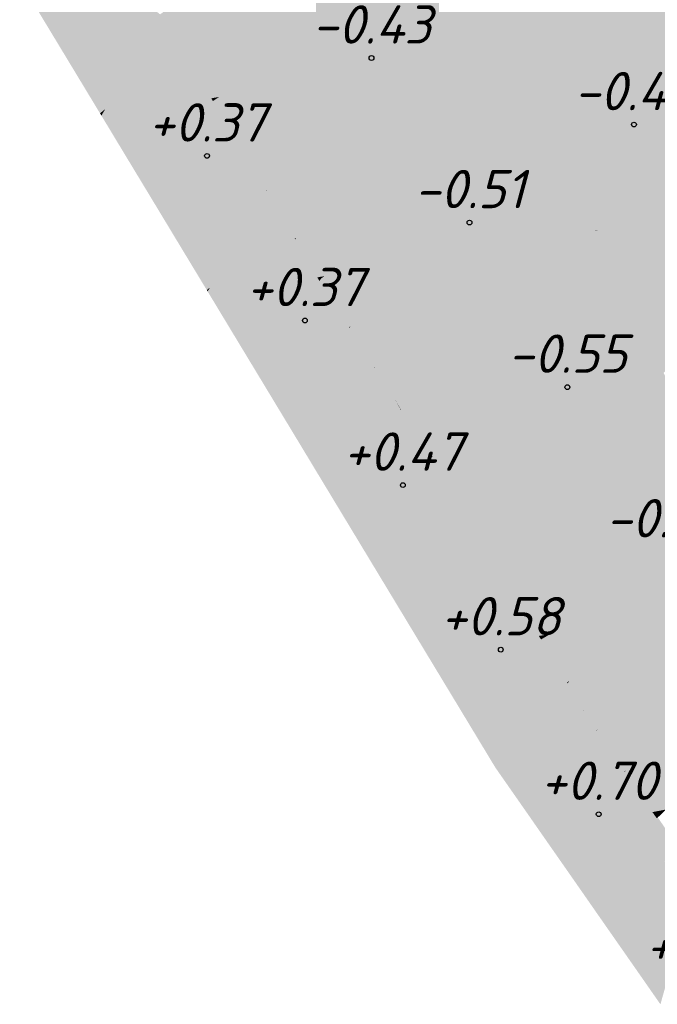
# Model space of a CAD drawing. Header units: metres. Extents: x 30306 to 66711, y 390887 to 402752.
# Tile 24 of 80: x 66162 to 66179, y 402626 to 402652. Entities that reach past the tile are written whole.
import ezdxf

# ---------------------------------------------------------------- set-up
doc = ezdxf.new("R2010")
doc.units = ezdxf.units.M
for name, color, linetype in [('GM-C3D-SURFACE-LABELS', 1, 'Continuous'), ('GM-C3D-SURFACE-TIN', 7, 'Continuous'), ('GM-C3D-SURFACE-TIN LABEL', 7, 'Continuous')]:
    doc.layers.add(name, color=color, linetype=linetype)
doc.styles.get("Standard").update_dxf_attribs({"font": 'isocpeur.ttf'})

msp = doc.modelspace()

# ---------------------------------------------------------------- linework, layer by layer
at = {"layer": 'GM-C3D-SURFACE-TIN', "color": 40, "linetype": 'Continuous', "lineweight": -3}
for points in [[(66166.416, 402651.322), (66171.359, 402655.938), (66165.887, 402652.19)], [(66166.416, 402651.322), (66172.33, 402655.962), (66172.252, 402656.102)], [(66166.416, 402651.322), (66172.252, 402656.102), (66171.359, 402655.938)], [(66166.416, 402651.322), (66166.653, 402650.933), (66172.33, 402655.962)], [(66166.653, 402650.933), (66173.214, 402654.383), (66172.33, 402655.962)], [(66166.653, 402650.933), (66167.431, 402650.033), (66173.214, 402654.383)], [(66167.431, 402650.033), (66173.427, 402654.004), (66173.214, 402654.383)], [(66167.431, 402650.033), (66170.213, 402650.54), (66173.427, 402654.004)], [(66170.213, 402650.54), (66173.693, 402653.528), (66173.427, 402654.004)], [(66178.524, 402653.981), (66175.202, 402651.831), (66175.601, 402651.526)], [(66178.524, 402653.981), (66175.731, 402652.567), (66175.202, 402651.831)], [(66178.524, 402653.981), (66175.601, 402651.526), (66179.592, 402652.267)], [(66170.213, 402650.54), (66172.582, 402650.973), (66173.693, 402653.528)], [(66172.582, 402650.973), (66174.563, 402651.975), (66173.693, 402653.528)], [(66175.731, 402652.567), (66173.693, 402653.528), (66174.563, 402651.975)], [(66165.887, 402652.19), (66165.023, 402652.841), (66165.514, 402651.964)], [(66175.731, 402652.567), (66174.563, 402651.975), (66175.202, 402651.831)], [(66165.887, 402652.19), (66165.514, 402651.964), (66165.633, 402651.751)], [(66166.416, 402651.322), (66165.887, 402652.19), (66165.633, 402651.751)], [(66175.821, 402649.501), (66179.592, 402652.267), (66175.601, 402651.526)], [(66175.821, 402649.501), (66180.023, 402651.574), (66179.592, 402652.267)], [(66172.582, 402650.973), (66174.385, 402651.302), (66174.563, 402651.975)], [(66174.385, 402651.302), (66174.792, 402651.565), (66174.563, 402651.975)], [(66175.202, 402651.831), (66174.563, 402651.975), (66174.792, 402651.565)], [(66175.202, 402651.831), (66174.792, 402651.565), (66174.888, 402651.393)], [(66175.202, 402651.831), (66174.888, 402651.393), (66175.601, 402651.526)], [(66166.416, 402651.322), (66165.633, 402651.751), (66166.044, 402651.017)], [(66174.385, 402651.302), (66174.888, 402651.393), (66174.792, 402651.565)], [(66176.041, 402649.056), (66180.023, 402651.574), (66175.821, 402649.501)], [(66176.305, 402648.52), (66180.023, 402651.574), (66176.041, 402649.056)], [(66176.305, 402648.52), (66180.443, 402650.9), (66180.023, 402651.574)], [(66166.416, 402651.322), (66166.044, 402651.017), (66166.236, 402650.702)], [(66166.416, 402651.322), (66166.236, 402650.702), (66166.653, 402650.933)], [(66169.545, 402648.355), (66169.766, 402648.312), (66174.385, 402651.302)], [(66169.545, 402648.355), (66174.385, 402651.302), (66172.582, 402650.973)], [(66169.766, 402648.312), (66170.782, 402648.112), (66174.385, 402651.302)], [(66170.782, 402648.112), (66170.878, 402648.093), (66174.888, 402651.393)], [(66170.782, 402648.112), (66174.888, 402651.393), (66174.385, 402651.302)], [(66171.012, 402648.061), (66174.888, 402651.393), (66170.878, 402648.093)], [(66171.012, 402648.061), (66175.051, 402651.064), (66174.888, 402651.393)], [(66175.051, 402651.064), (66175.601, 402651.526), (66174.888, 402651.393)], [(66175.821, 402649.501), (66175.601, 402651.526), (66175.051, 402651.064)], [(66171.012, 402648.061), (66171.372, 402647.974), (66175.051, 402651.064)], [(66172.282, 402647.755), (66175.051, 402651.064), (66171.372, 402647.974)], [(66172.282, 402647.755), (66175.821, 402649.501), (66175.051, 402651.064)], [(66166.653, 402650.933), (66166.236, 402650.702), (66166.245, 402650.687)], [(66166.653, 402650.933), (66166.245, 402650.687), (66166.354, 402650.509)], [(66166.653, 402650.933), (66166.354, 402650.509), (66166.723, 402649.904)], [(66166.653, 402650.933), (66166.723, 402649.904), (66167.224, 402649.995)], [(66166.653, 402650.933), (66167.224, 402649.995), (66167.431, 402650.033)], [(66168.044, 402648.65), (66172.582, 402650.973), (66168.033, 402648.669)], [(66168.033, 402648.669), (66172.582, 402650.973), (66170.213, 402650.54)], [(66168.044, 402648.65), (66169.545, 402648.355), (66172.582, 402650.973)], [(66177.919, 402647.436), (66180.443, 402650.9), (66176.305, 402648.52)], [(66177.919, 402647.436), (66181.522, 402649.168), (66180.443, 402650.9)], [(66168.033, 402648.669), (66170.213, 402650.54), (66167.431, 402650.033)], [(66167.268, 402649.924), (66167.431, 402650.033), (66167.224, 402649.995)], [(66168.033, 402648.669), (66167.431, 402650.033), (66167.268, 402649.924)], [(66167.268, 402649.924), (66167.224, 402649.995), (66166.723, 402649.904)], [(66167.268, 402649.924), (66166.723, 402649.904), (66166.75, 402649.858)], [(66167.268, 402649.924), (66166.75, 402649.858), (66166.856, 402649.676)], [(66167.268, 402649.924), (66166.856, 402649.676), (66166.99, 402649.447)], [(66168.033, 402648.669), (66167.268, 402649.924), (66166.99, 402649.447)], [(66172.282, 402647.755), (66173.161, 402647.544), (66175.821, 402649.501)], [(66173.515, 402647.459), (66175.821, 402649.501), (66173.161, 402647.544)], [(66173.515, 402647.459), (66176.041, 402649.056), (66175.821, 402649.501)], [(66168.033, 402648.669), (66166.99, 402649.447), (66167.598, 402648.407)], [(66174.362, 402647.255), (66176.041, 402649.056), (66173.515, 402647.459)], [(66174.674, 402647.179), (66176.041, 402649.056), (66174.362, 402647.255)], [(66174.674, 402647.179), (66176.305, 402648.52), (66176.041, 402649.056)], [(66177.306, 402646.564), (66181.522, 402649.168), (66177.919, 402647.436)], [(66177.306, 402646.564), (66178.852, 402647.079), (66181.522, 402649.168)], [(66178.852, 402647.079), (66182.141, 402648.175), (66181.522, 402649.168)], [(66168.033, 402648.669), (66167.598, 402648.407), (66167.717, 402648.203)], [(66168.044, 402648.65), (66168.033, 402648.669), (66167.717, 402648.203)], [(66168.044, 402648.65), (66167.717, 402648.203), (66168.224, 402647.334)], [(66168.044, 402648.65), (66168.224, 402647.334), (66168.66, 402647.597)], [(66175.698, 402646.933), (66176.305, 402648.52), (66174.674, 402647.179)], [(66176.48, 402646.745), (66176.305, 402648.52), (66175.698, 402646.933)], [(66176.48, 402646.745), (66177.047, 402647.017), (66176.305, 402648.52)], [(66177.047, 402647.017), (66177.919, 402647.436), (66176.305, 402648.52)], [(66178.852, 402647.079), (66183.021, 402646.762), (66182.141, 402648.175)], [(66168.666, 402647.586), (66168.66, 402647.597), (66168.224, 402647.334)], [(66168.666, 402647.586), (66168.224, 402647.334), (66168.371, 402647.082)], [(66168.666, 402647.586), (66168.371, 402647.082), (66168.786, 402646.372)], [(66168.666, 402647.586), (66168.786, 402646.372), (66169.184, 402646.699)], [(66177.275, 402646.553), (66177.919, 402647.436), (66177.047, 402647.017)], [(66177.275, 402646.553), (66177.306, 402646.564), (66177.919, 402647.436)], [(66177.275, 402646.553), (66177.047, 402647.017), (66176.48, 402646.745)], [(66177.313, 402646.547), (66178.852, 402647.079), (66177.306, 402646.564)], [(66177.313, 402646.547), (66178.015, 402646.424), (66178.852, 402647.079)], [(66178.015, 402646.424), (66178.653, 402646.312), (66178.852, 402647.079)], [(66178.653, 402646.312), (66183.021, 402646.762), (66178.852, 402647.079)], [(66169.184, 402646.699), (66168.786, 402646.372), (66168.96, 402646.076)], [(66169.184, 402646.699), (66168.96, 402646.076), (66169.4, 402646.33)], [(66178.653, 402646.312), (66181.084, 402645.886), (66183.021, 402646.762)], [(66177.275, 402646.553), (66177.286, 402646.551), (66177.306, 402646.564)], [(66177.286, 402646.551), (66177.313, 402646.547), (66177.306, 402646.564)], [(66169.4, 402646.33), (66168.96, 402646.076), (66168.966, 402646.066)], [(66169.4, 402646.33), (66168.966, 402646.066), (66169.401, 402646.329)], [(66169.412, 402646.309), (66169.401, 402646.329), (66168.966, 402646.066)], [(66169.412, 402646.309), (66168.966, 402646.066), (66169.096, 402645.843)], [(66169.412, 402646.309), (66169.096, 402645.843), (66169.455, 402645.231)], [(66169.412, 402646.309), (66169.455, 402645.231), (66169.991, 402645.321)], [(66170.016, 402645.283), (66169.991, 402645.321), (66169.455, 402645.231)], [(66170.016, 402645.283), (66169.455, 402645.231), (66169.47, 402645.207)], [(66170.016, 402645.283), (66169.47, 402645.207), (66169.603, 402644.998)], [(66170.016, 402645.283), (66169.603, 402644.998), (66170.032, 402645.258)], [(66170.032, 402645.258), (66169.603, 402644.998), (66169.766, 402644.741)], [(66170.032, 402645.258), (66169.766, 402644.741), (66170.052, 402645.227)], [(66170.819, 402644.019), (66170.052, 402645.227), (66169.766, 402644.741)], [(66170.819, 402644.019), (66169.766, 402644.741), (66170.39, 402643.76)], [(66170.819, 402644.019), (66170.39, 402643.76), (66170.522, 402643.552)], [(66170.819, 402644.019), (66170.522, 402643.552), (66170.829, 402644.004)], [(66171.486, 402642.969), (66170.829, 402644.004), (66170.522, 402643.552)], [(66171.486, 402642.969), (66170.522, 402643.552), (66171.057, 402642.709)], [(66171.486, 402642.969), (66171.057, 402642.709), (66171.19, 402642.501)], [(66171.486, 402642.969), (66171.19, 402642.501), (66171.491, 402642.961)], [(66171.492, 402642.96), (66171.491, 402642.961), (66171.19, 402642.501)], [(66171.492, 402642.96), (66171.19, 402642.501), (66171.217, 402642.458)], [(66172.003, 402642.156), (66171.492, 402642.96), (66171.217, 402642.458)], [(66172.003, 402642.156), (66171.217, 402642.458), (66171.615, 402641.832)], [(66172.003, 402642.156), (66171.615, 402641.832), (66171.75, 402641.6)], [(66172.003, 402642.156), (66171.75, 402641.6), (66172.177, 402641.858)], [(66172.179, 402641.855), (66172.177, 402641.858), (66171.75, 402641.6)], [(66172.179, 402641.855), (66171.75, 402641.6), (66171.889, 402641.363)], [(66172.179, 402641.855), (66171.889, 402641.363), (66172.363, 402640.551)], [(66172.179, 402641.855), (66172.363, 402640.551), (66172.892, 402640.633)], [(66172.911, 402640.603), (66172.892, 402640.633), (66172.363, 402640.551)], [(66172.911, 402640.603), (66172.363, 402640.551), (66172.376, 402640.531)], [(66172.911, 402640.603), (66172.376, 402640.531), (66172.498, 402640.337)], [(66172.911, 402640.603), (66172.498, 402640.337), (66172.919, 402640.591)], [(66172.919, 402640.591), (66172.498, 402640.337), (66172.632, 402640.127)], [(66172.919, 402640.591), (66172.632, 402640.127), (66172.927, 402640.578)], [(66173.62, 402639.485), (66172.927, 402640.578), (66172.632, 402640.127)], [(66173.62, 402639.485), (66172.632, 402640.127), (66173.199, 402639.231)], [(66173.62, 402639.485), (66173.199, 402639.231), (66173.341, 402639.006)], [(66173.62, 402639.485), (66173.341, 402639.006), (66173.622, 402639.48)], [(66173.925, 402639.003), (66173.622, 402639.48), (66173.341, 402639.006)], [(66173.925, 402639.003), (66173.341, 402639.006), (66173.984, 402637.992)], [(66173.925, 402639.003), (66174.391, 402638.238), (66174.652, 402638.819)], [(66173.925, 402639.003), (66173.984, 402637.992), (66174.391, 402638.238)], [(66174.652, 402638.819), (66174.391, 402638.238), (66174.913, 402638.753)], [(66175.146, 402638.694), (66174.913, 402638.753), (66174.391, 402638.238)], [(66175.146, 402638.694), (66174.391, 402638.238), (66174.773, 402637.611)], [(66175.146, 402638.694), (66174.773, 402637.611), (66175.844, 402638.516)], [(66176.051, 402638.169), (66175.844, 402638.516), (66174.773, 402637.611)], [(66174.391, 402638.238), (66173.984, 402637.992), (66174.105, 402637.801)], [(66174.391, 402638.238), (66174.105, 402637.801), (66174.416, 402637.31)], [(66174.391, 402638.238), (66174.416, 402637.31), (66174.773, 402637.611)], [(66176.051, 402638.169), (66174.773, 402637.611), (66175.073, 402637.119)], [(66176.051, 402638.169), (66175.073, 402637.119), (66176.174, 402637.962)], [(66176.253, 402637.829), (66176.174, 402637.962), (66175.073, 402637.119)], [(66176.837, 402636.846), (66176.253, 402637.829), (66175.073, 402637.119)], [(66175.073, 402637.119), (66174.773, 402637.611), (66174.416, 402637.31)], [(66175.073, 402637.119), (66174.416, 402637.31), (66174.656, 402636.916)], [(66175.073, 402637.119), (66174.656, 402636.916), (66174.678, 402636.88)], [(66175.073, 402637.119), (66174.678, 402636.88), (66174.806, 402636.67)], [(66175.779, 402635.961), (66175.073, 402637.119), (66174.806, 402636.67)], [(66176.837, 402636.846), (66175.073, 402637.119), (66175.962, 402635.991)], [(66175.962, 402635.991), (66175.073, 402637.119), (66175.779, 402635.961)], [(66175.779, 402635.961), (66174.806, 402636.67), (66175.287, 402635.88)], [(66176.864, 402636.799), (66176.837, 402636.846), (66175.962, 402635.991)], [(66176.864, 402636.799), (66175.962, 402635.991), (66176.073, 402636.009)], [(66177.003, 402636.565), (66176.864, 402636.799), (66176.073, 402636.009)], [(66177.221, 402636.198), (66177.003, 402636.565), (66176.073, 402636.009)], [(66176.566, 402634.784), (66177.221, 402636.198), (66176.073, 402636.009)], [(66175.836, 402635.868), (66175.779, 402635.961), (66175.287, 402635.88)], [(66175.836, 402635.868), (66175.287, 402635.88), (66175.324, 402635.816)], [(66175.962, 402635.991), (66175.779, 402635.961), (66175.836, 402635.868)], [(66176.519, 402634.748), (66176.073, 402636.009), (66175.836, 402635.868)], [(66176.073, 402636.009), (66175.962, 402635.991), (66175.836, 402635.868)], [(66176.566, 402634.784), (66176.073, 402636.009), (66176.519, 402634.748)], [(66175.836, 402635.868), (66175.324, 402635.816), (66175.436, 402635.626)], [(66175.836, 402635.868), (66175.436, 402635.626), (66175.549, 402635.432)], [(66176.519, 402634.748), (66175.836, 402635.868), (66175.549, 402635.432)], [(66176.519, 402634.748), (66175.549, 402635.432), (66176.097, 402634.493)], [(66176.536, 402634.719), (66176.519, 402634.748), (66176.097, 402634.493)], [(66176.536, 402634.719), (66176.097, 402634.493), (66176.444, 402633.899)], [(66176.536, 402634.719), (66176.444, 402633.899), (66176.942, 402634.024)], [(66176.536, 402634.719), (66176.566, 402634.784), (66176.519, 402634.748)], [(66176.944, 402634.02), (66176.942, 402634.024), (66176.444, 402633.899)], [(66176.944, 402634.02), (66176.444, 402633.899), (66176.53, 402633.751)], [(66176.945, 402634.019), (66176.944, 402634.02), (66176.53, 402633.751)], [(66176.945, 402634.019), (66176.53, 402633.751), (66176.539, 402633.737)], [(66176.945, 402634.019), (66176.539, 402633.737), (66176.817, 402633.315)], [(66176.945, 402634.019), (66176.817, 402633.315), (66177.284, 402633.505)], [(66177.287, 402633.5), (66177.284, 402633.505), (66176.817, 402633.315)], [(66177.287, 402633.5), (66176.817, 402633.315), (66176.882, 402633.217)], [(66177.294, 402633.489), (66177.287, 402633.5), (66176.882, 402633.217)], [(66177.294, 402633.489), (66176.882, 402633.217), (66177.018, 402633.011)], [(66177.294, 402633.489), (66177.018, 402633.011), (66177.197, 402632.738)], [(66177.294, 402633.489), (66177.197, 402632.738), (66177.579, 402633.057)], [(66178.008, 402632.434), (66177.579, 402633.057), (66177.197, 402632.738)], [(66178.008, 402632.434), (66177.197, 402632.738), (66177.469, 402632.344)], [(66178.008, 402632.434), (66177.469, 402632.344), (66177.612, 402632.136)], [(66178.008, 402632.434), (66177.612, 402632.136), (66178.018, 402632.419)], [(66178.023, 402632.412), (66178.018, 402632.419), (66177.612, 402632.136)], [(66178.023, 402632.412), (66177.612, 402632.136), (66177.677, 402632.041)], [(66178.745, 402631.362), (66178.023, 402632.412), (66177.677, 402632.041)], [(66178.745, 402631.362), (66177.677, 402632.041), (66178.214, 402631.261)], [(66178.847, 402631.218), (66178.745, 402631.362), (66178.214, 402631.261)], [(66178.847, 402631.218), (66178.214, 402631.261), (66178.289, 402631.155)], [(66178.847, 402631.218), (66178.289, 402631.155), (66178.455, 402630.922)], [(66178.847, 402631.218), (66178.455, 402630.922), (66178.858, 402631.203)], [(66179.603, 402630.158), (66178.858, 402631.203), (66178.455, 402630.922)], [(66179.603, 402630.158), (66178.455, 402630.922), (66179.064, 402630.067)]]:
    msp.add_solid(points, dxfattribs=at)
at = {"layer": 'GM-C3D-SURFACE-TIN', "color": 23, "linetype": 'Continuous', "lineweight": -3}
for points in [[(66164.31, 402654.115), (66162.22, 402653.074), (66162.982, 402651.813)], [(66164.31, 402654.115), (66162.982, 402651.813), (66164.937, 402652.995)], [(66165.023, 402652.841), (66164.937, 402652.995), (66162.982, 402651.813)], [(66165.023, 402652.841), (66162.982, 402651.813), (66163.593, 402650.803)], [(66165.023, 402652.841), (66163.593, 402650.803), (66165.514, 402651.964)], [(66165.633, 402651.751), (66165.514, 402651.964), (66163.593, 402650.803)], [(66165.633, 402651.751), (66163.593, 402650.803), (66164.453, 402649.714)], [(66165.633, 402651.751), (66164.453, 402649.714), (66166.044, 402651.017)], [(66164.453, 402649.714), (66163.593, 402650.803), (66164.318, 402649.604)], [(66166.236, 402650.702), (66166.044, 402651.017), (66164.453, 402649.714)], [(66166.236, 402650.702), (66164.453, 402649.714), (66164.354, 402649.544)], [(66166.236, 402650.702), (66164.354, 402649.544), (66166.245, 402650.687)], [(66166.354, 402650.509), (66166.245, 402650.687), (66164.354, 402649.544)], [(66166.354, 402650.509), (66164.354, 402649.544), (66165.812, 402649.737)], [(66166.723, 402649.904), (66166.354, 402650.509), (66165.812, 402649.737)], [(66166.75, 402649.858), (66165.812, 402649.737), (66164.965, 402648.533)], [(66166.75, 402649.858), (66164.965, 402648.533), (66166.856, 402649.676)], [(66166.723, 402649.904), (66165.812, 402649.737), (66166.75, 402649.858)], [(66164.453, 402649.714), (66164.318, 402649.604), (66164.354, 402649.544)], [(66165.812, 402649.737), (66164.354, 402649.544), (66164.394, 402649.479)], [(66165.812, 402649.737), (66164.394, 402649.479), (66164.965, 402648.533)], [(66166.99, 402649.447), (66166.856, 402649.676), (66164.965, 402648.533)], [(66166.99, 402649.447), (66164.965, 402648.533), (66165.726, 402647.275)], [(66166.99, 402649.447), (66165.726, 402647.275), (66167.598, 402648.407)], [(66167.717, 402648.203), (66167.598, 402648.407), (66165.726, 402647.275)], [(66167.717, 402648.203), (66165.726, 402647.275), (66166.368, 402646.212)], [(66167.717, 402648.203), (66166.368, 402646.212), (66168.224, 402647.334)], [(66168.371, 402647.082), (66168.224, 402647.334), (66166.368, 402646.212)], [(66168.371, 402647.082), (66166.368, 402646.212), (66167.187, 402645.055)], [(66168.371, 402647.082), (66167.187, 402645.055), (66168.786, 402646.372)], [(66167.187, 402645.055), (66166.368, 402646.212), (66167.107, 402644.99)], [(66168.786, 402646.372), (66167.187, 402645.055), (66168.96, 402646.076)], [(66168.96, 402646.076), (66167.187, 402645.055), (66167.128, 402644.955)], [(66168.96, 402646.076), (66167.128, 402644.955), (66168.966, 402646.066)], [(66169.096, 402645.843), (66168.966, 402646.066), (66167.128, 402644.955)], [(66169.096, 402645.843), (66167.128, 402644.955), (66168.58, 402645.083)], [(66169.096, 402645.843), (66168.58, 402645.083), (66169.455, 402645.231)], [(66169.47, 402645.207), (66168.58, 402645.083), (66167.771, 402643.891)], [(66169.47, 402645.207), (66167.771, 402643.891), (66169.603, 402644.998)], [(66169.47, 402645.207), (66169.455, 402645.231), (66168.58, 402645.083)], [(66167.187, 402645.055), (66167.107, 402644.99), (66167.128, 402644.955)], [(66168.58, 402645.083), (66167.128, 402644.955), (66167.193, 402644.848)], [(66168.58, 402645.083), (66167.193, 402644.848), (66167.771, 402643.891)], [(66169.603, 402644.998), (66167.771, 402643.891), (66168.53, 402642.636)], [(66169.603, 402644.998), (66168.53, 402642.636), (66169.766, 402644.741)], [(66170.39, 402643.76), (66169.766, 402644.741), (66168.53, 402642.636)], [(66170.39, 402643.76), (66168.53, 402642.636), (66169.174, 402641.571)], [(66170.39, 402643.76), (66169.174, 402641.571), (66170.522, 402643.552)], [(66171.057, 402642.709), (66170.522, 402643.552), (66169.174, 402641.571)], [(66171.057, 402642.709), (66169.174, 402641.571), (66169.851, 402640.451)], [(66171.057, 402642.709), (66169.851, 402640.451), (66171.19, 402642.501)], [(66171.217, 402642.458), (66171.19, 402642.501), (66169.851, 402640.451)], [(66171.217, 402642.458), (66169.851, 402640.451), (66170.247, 402640.691)], [(66171.615, 402641.832), (66171.217, 402642.458), (66170.247, 402640.691)], [(66171.615, 402641.832), (66170.247, 402640.691), (66171.75, 402641.6)], [(66171.889, 402641.363), (66171.75, 402641.6), (66170.247, 402640.691)], [(66171.889, 402641.363), (66170.247, 402640.691), (66171.313, 402640.387)], [(66171.889, 402641.363), (66171.313, 402640.387), (66172.363, 402640.551)], [(66170.247, 402640.691), (66169.851, 402640.451), (66169.887, 402640.391)], [(66170.247, 402640.691), (66169.887, 402640.391), (66170.012, 402640.184)], [(66171.313, 402640.387), (66170.247, 402640.691), (66170.012, 402640.184)], [(66172.376, 402640.531), (66171.313, 402640.387), (66170.61, 402639.195)], [(66172.376, 402640.531), (66170.61, 402639.195), (66172.498, 402640.337)], [(66172.376, 402640.531), (66172.363, 402640.551), (66171.313, 402640.387)], [(66171.313, 402640.387), (66170.012, 402640.184), (66170.61, 402639.195)], [(66172.498, 402640.337), (66170.61, 402639.195), (66171.287, 402638.075)], [(66172.498, 402640.337), (66171.287, 402638.075), (66172.632, 402640.127)], [(66173.199, 402639.231), (66172.632, 402640.127), (66171.287, 402638.075)], [(66173.199, 402639.231), (66171.287, 402638.075), (66172.046, 402636.82)], [(66173.199, 402639.231), (66172.046, 402636.82), (66173.341, 402639.006)], [(66173.984, 402637.992), (66173.341, 402639.006), (66172.046, 402636.82)], [(66174.105, 402637.801), (66173.984, 402637.992), (66172.046, 402636.82)], [(66174.105, 402637.801), (66172.046, 402636.82), (66172.992, 402636.106)], [(66174.416, 402637.31), (66174.105, 402637.801), (66172.992, 402636.106)], [(66174.416, 402637.31), (66172.992, 402636.106), (66174.656, 402636.916)], [(66174.656, 402636.916), (66172.992, 402636.106), (66172.724, 402635.699)], [(66174.656, 402636.916), (66172.724, 402635.699), (66174.678, 402636.88)], [(66172.992, 402636.106), (66172.046, 402636.82), (66172.651, 402635.819)], [(66174.806, 402636.67), (66174.678, 402636.88), (66172.724, 402635.699)], [(66174.806, 402636.67), (66172.724, 402635.699), (66174.233, 402635.707)], [(66174.806, 402636.67), (66174.233, 402635.707), (66175.287, 402635.88)], [(66172.992, 402636.106), (66172.651, 402635.819), (66172.724, 402635.699)], [(66175.287, 402635.88), (66174.233, 402635.707), (66175.324, 402635.816)], [(66174.233, 402635.707), (66172.724, 402635.699), (66172.856, 402635.48)], [(66174.233, 402635.707), (66172.856, 402635.48), (66173.482, 402634.445)], [(66175.324, 402635.816), (66174.233, 402635.707), (66173.482, 402634.445)], [(66175.324, 402635.816), (66173.482, 402634.445), (66175.436, 402635.626)], [(66175.549, 402635.432), (66175.436, 402635.626), (66173.482, 402634.445)], [(66175.549, 402635.432), (66173.482, 402634.445), (66174.161, 402633.322)], [(66175.549, 402635.432), (66174.161, 402633.322), (66176.097, 402634.493)], [(66176.097, 402634.493), (66174.161, 402633.322), (66176.444, 402633.899)], [(66176.53, 402633.751), (66176.444, 402633.899), (66174.161, 402633.322)], [(66176.53, 402633.751), (66174.161, 402633.322), (66174.641, 402632.528)], [(66176.539, 402633.737), (66176.53, 402633.751), (66174.641, 402632.528)], [(66176.539, 402633.737), (66174.641, 402632.528), (66174.695, 402632.45)], [(66176.539, 402633.737), (66174.695, 402632.45), (66176.817, 402633.315)], [(66176.882, 402633.217), (66176.817, 402633.315), (66174.695, 402632.45)], [(66176.882, 402633.217), (66174.695, 402632.45), (66175.051, 402631.94)], [(66177.018, 402633.011), (66176.882, 402633.217), (66175.051, 402631.94)], [(66177.018, 402633.011), (66175.051, 402631.94), (66176.541, 402632.189)], [(66177.018, 402633.011), (66176.541, 402632.189), (66177.197, 402632.738)], [(66177.469, 402632.344), (66177.197, 402632.738), (66176.541, 402632.189)], [(66177.469, 402632.344), (66176.541, 402632.189), (66175.797, 402630.87)], [(66177.469, 402632.344), (66175.797, 402630.87), (66177.612, 402632.136)], [(66176.541, 402632.189), (66175.051, 402631.94), (66175.491, 402631.31)], [(66176.541, 402632.189), (66175.491, 402631.31), (66175.797, 402630.87)], [(66177.677, 402632.041), (66177.612, 402632.136), (66175.797, 402630.87)], [(66177.677, 402632.041), (66175.797, 402630.87), (66176.682, 402630.971)], [(66178.214, 402631.261), (66177.677, 402632.041), (66176.682, 402630.971)], [(66178.289, 402631.155), (66178.214, 402631.261), (66176.682, 402630.971)], [(66178.289, 402631.155), (66176.682, 402630.971), (66176.643, 402629.658)], [(66178.289, 402631.155), (66176.643, 402629.658), (66178.455, 402630.922)], [(66176.682, 402630.971), (66175.797, 402630.87), (66175.838, 402630.811)], [(66176.682, 402630.971), (66175.838, 402630.811), (66176.643, 402629.658)], [(66179.064, 402630.067), (66178.455, 402630.922), (66176.643, 402629.658)], [(66179.064, 402630.067), (66176.643, 402629.658), (66177.38, 402628.6)], [(66179.064, 402630.067), (66177.38, 402628.6), (66179.204, 402629.872)], [(66179.917, 402628.871), (66179.204, 402629.872), (66177.38, 402628.6)], [(66179.917, 402628.871), (66177.38, 402628.6), (66178.236, 402627.374)], [(66179.917, 402628.871), (66178.236, 402627.374), (66180.071, 402628.655)], [(66180.144, 402628.553), (66180.071, 402628.655), (66178.236, 402627.374)], [(66180.144, 402628.553), (66178.236, 402627.374), (66179.298, 402627.562)], [(66179.298, 402627.562), (66178.236, 402627.374), (66178.54, 402626.938)], [(66179.298, 402627.562), (66178.54, 402626.938), (66178.954, 402626.344)]]:
    msp.add_solid(points, dxfattribs=at)
at = {"layer": 'GM-C3D-SURFACE-TIN', "color": 50, "linetype": 'Continuous', "lineweight": -3}
for points in [[(66168.679, 402647.609), (66168.044, 402648.65), (66168.66, 402647.597)], [(66168.679, 402647.609), (66169.545, 402648.355), (66168.044, 402648.65)], [(66168.679, 402647.609), (66169.766, 402648.312), (66169.545, 402648.355)], [(66169.217, 402646.726), (66169.766, 402648.312), (66168.679, 402647.609)], [(66169.217, 402646.726), (66170.782, 402648.112), (66169.766, 402648.312)], [(66169.217, 402646.726), (66170.878, 402648.093), (66170.782, 402648.112)], [(66169.217, 402646.726), (66171.012, 402648.061), (66170.878, 402648.093)], [(66169.443, 402646.355), (66171.012, 402648.061), (66169.217, 402646.726)], [(66169.443, 402646.355), (66171.372, 402647.974), (66171.012, 402648.061)], [(66169.443, 402646.355), (66172.282, 402647.755), (66171.372, 402647.974)], [(66170.187, 402645.354), (66172.282, 402647.755), (66169.443, 402646.355)], [(66170.187, 402645.354), (66173.161, 402647.544), (66172.282, 402647.755)], [(66168.679, 402647.609), (66168.66, 402647.597), (66168.666, 402647.586)], [(66169.217, 402646.726), (66168.679, 402647.609), (66168.666, 402647.586)], [(66169.217, 402646.726), (66168.666, 402647.586), (66169.184, 402646.699)], [(66170.187, 402645.354), (66173.515, 402647.459), (66173.161, 402647.544)], [(66170.187, 402645.354), (66174.362, 402647.255), (66173.515, 402647.459)], [(66170.187, 402645.354), (66173.041, 402645.837), (66174.362, 402647.255)], [(66173.041, 402645.837), (66174.674, 402647.179), (66174.362, 402647.255)], [(66173.041, 402645.837), (66175.698, 402646.933), (66174.674, 402647.179)], [(66173.041, 402645.837), (66175.434, 402646.242), (66175.698, 402646.933)], [(66175.434, 402646.242), (66176.48, 402646.745), (66175.698, 402646.933)], [(66169.443, 402646.355), (66169.217, 402646.726), (66169.184, 402646.699)], [(66169.443, 402646.355), (66169.184, 402646.699), (66169.4, 402646.33)], [(66175.434, 402646.242), (66177.275, 402646.553), (66176.48, 402646.745)], [(66171.502, 402642.978), (66172.003, 402642.156), (66177.235, 402646.52)], [(66171.502, 402642.978), (66177.235, 402646.52), (66175.434, 402646.242)], [(66177.52, 402646.037), (66177.235, 402646.52), (66172.003, 402642.156)], [(66175.434, 402646.242), (66177.235, 402646.52), (66177.275, 402646.553)], [(66177.278, 402646.547), (66177.275, 402646.553), (66177.235, 402646.52)], [(66177.52, 402646.037), (66177.278, 402646.547), (66177.235, 402646.52)], [(66177.278, 402646.547), (66177.286, 402646.551), (66177.275, 402646.553)], [(66177.52, 402646.037), (66177.286, 402646.551), (66177.278, 402646.547)], [(66177.52, 402646.037), (66177.313, 402646.547), (66177.286, 402646.551)], [(66177.52, 402646.037), (66178.015, 402646.424), (66177.313, 402646.547)], [(66178.207, 402644.585), (66178.015, 402646.424), (66177.52, 402646.037)], [(66178.207, 402644.585), (66178.653, 402646.312), (66178.015, 402646.424)], [(66169.443, 402646.355), (66169.4, 402646.33), (66169.401, 402646.329)], [(66169.443, 402646.355), (66169.401, 402646.329), (66169.412, 402646.309)], [(66170.066, 402645.334), (66169.443, 402646.355), (66169.412, 402646.309)], [(66170.066, 402645.334), (66169.412, 402646.309), (66169.991, 402645.321)], [(66170.066, 402645.334), (66170.187, 402645.354), (66169.443, 402646.355)], [(66170.854, 402644.041), (66171.502, 402642.978), (66175.434, 402646.242)], [(66170.854, 402644.041), (66175.434, 402646.242), (66173.041, 402645.837)], [(66178.207, 402644.585), (66181.084, 402645.886), (66178.653, 402646.312)], [(66177.52, 402646.037), (66172.003, 402642.156), (66172.183, 402641.861)], [(66178.207, 402644.585), (66177.52, 402646.037), (66172.183, 402641.861)], [(66170.187, 402645.354), (66170.854, 402644.041), (66173.041, 402645.837)], [(66178.487, 402643.992), (66181.084, 402645.886), (66178.207, 402644.585)], [(66178.487, 402643.992), (66181.475, 402645.818), (66181.084, 402645.886)], [(66178.744, 402643.451), (66181.475, 402645.818), (66178.487, 402643.992)], [(66178.744, 402643.451), (66181.741, 402645.771), (66181.475, 402645.818)], [(66179.038, 402642.828), (66181.741, 402645.771), (66178.744, 402643.451)], [(66170.066, 402645.334), (66169.991, 402645.321), (66170.016, 402645.283)], [(66170.066, 402645.334), (66170.016, 402645.283), (66170.091, 402645.293)], [(66170.091, 402645.293), (66170.016, 402645.283), (66170.032, 402645.258)], [(66170.091, 402645.293), (66170.032, 402645.258), (66170.052, 402645.227)], [(66170.091, 402645.293), (66170.052, 402645.227), (66170.819, 402644.019)], [(66170.066, 402645.334), (66170.091, 402645.293), (66170.187, 402645.354)], [(66170.091, 402645.293), (66170.854, 402644.041), (66170.187, 402645.354)], [(66170.091, 402645.293), (66170.819, 402644.019), (66170.854, 402644.041)], [(66178.207, 402644.585), (66172.183, 402641.861), (66173.02, 402640.653)], [(66178.487, 402643.992), (66178.207, 402644.585), (66173.02, 402640.653)], [(66170.854, 402644.041), (66170.819, 402644.019), (66170.829, 402644.004)], [(66170.854, 402644.041), (66170.829, 402644.004), (66171.486, 402642.969)], [(66170.854, 402644.041), (66171.486, 402642.969), (66171.502, 402642.978)], [(66175.662, 402641.065), (66178.487, 402643.992), (66173.02, 402640.653)], [(66178.744, 402643.451), (66178.487, 402643.992), (66175.662, 402641.065)], [(66177.551, 402641.359), (66178.744, 402643.451), (66175.662, 402641.065)], [(66177.551, 402641.359), (66179.038, 402642.828), (66178.744, 402643.451)], [(66171.502, 402642.978), (66171.486, 402642.969), (66171.491, 402642.961)], [(66171.502, 402642.978), (66171.491, 402642.961), (66171.492, 402642.96)], [(66171.502, 402642.978), (66171.492, 402642.96), (66172.003, 402642.156)], [(66179.584, 402641.676), (66179.038, 402642.828), (66177.551, 402641.359)], [(66172.183, 402641.861), (66172.003, 402642.156), (66172.177, 402641.858)], [(66172.183, 402641.861), (66172.177, 402641.858), (66172.179, 402641.855)], [(66172.928, 402640.639), (66172.183, 402641.861), (66172.179, 402641.855)], [(66172.928, 402640.639), (66172.179, 402641.855), (66172.892, 402640.633)], [(66173.02, 402640.653), (66172.183, 402641.861), (66172.928, 402640.639)], [(66179.584, 402641.676), (66177.551, 402641.359), (66178.331, 402640.617)], [(66179.584, 402641.676), (66178.331, 402640.617), (66179.716, 402641.454)], [(66177.551, 402641.359), (66175.662, 402641.065), (66174.652, 402638.819)], [(66177.551, 402641.359), (66174.652, 402638.819), (66174.913, 402638.753)], [(66177.551, 402641.359), (66174.913, 402638.753), (66175.146, 402638.694)], [(66177.551, 402641.359), (66175.146, 402638.694), (66178.331, 402640.617)], [(66180.034, 402640.919), (66179.716, 402641.454), (66178.331, 402640.617)], [(66175.662, 402641.065), (66173.02, 402640.653), (66173.628, 402639.49)], [(66175.662, 402641.065), (66173.628, 402639.49), (66173.925, 402639.003)], [(66175.662, 402641.065), (66173.925, 402639.003), (66174.652, 402638.819)], [(66180.034, 402640.919), (66178.331, 402640.617), (66176.051, 402638.169)], [(66180.034, 402640.919), (66176.051, 402638.169), (66176.174, 402637.962)], [(66180.034, 402640.919), (66176.174, 402637.962), (66176.253, 402637.829)], [(66180.034, 402640.919), (66176.253, 402637.829), (66180.39, 402640.319)], [(66172.928, 402640.639), (66172.892, 402640.633), (66172.911, 402640.603)], [(66172.928, 402640.639), (66172.911, 402640.603), (66172.947, 402640.608)], [(66172.947, 402640.608), (66172.911, 402640.603), (66172.919, 402640.591)], [(66172.947, 402640.608), (66172.919, 402640.591), (66172.927, 402640.578)], [(66172.947, 402640.608), (66172.927, 402640.578), (66173.62, 402639.485)], [(66173.02, 402640.653), (66172.928, 402640.639), (66172.947, 402640.608)], [(66173.02, 402640.653), (66172.947, 402640.608), (66173.628, 402639.49)], [(66172.947, 402640.608), (66173.62, 402639.485), (66173.628, 402639.49)], [(66178.331, 402640.617), (66175.146, 402638.694), (66175.844, 402638.516)], [(66178.331, 402640.617), (66175.844, 402638.516), (66176.051, 402638.169)], [(66180.39, 402640.319), (66176.253, 402637.829), (66176.837, 402636.846)], [(66180.39, 402640.319), (66176.837, 402636.846), (66176.864, 402636.799)], [(66180.39, 402640.319), (66176.864, 402636.799), (66177.003, 402636.565)], [(66180.39, 402640.319), (66177.003, 402636.565), (66181.149, 402639.041)], [(66173.628, 402639.49), (66173.62, 402639.485), (66173.622, 402639.48)], [(66173.628, 402639.49), (66173.622, 402639.48), (66173.925, 402639.003)], [(66181.149, 402639.041), (66177.003, 402636.565), (66177.221, 402636.198)], [(66181.149, 402639.041), (66177.221, 402636.198), (66178.768, 402636.453)], [(66181.47, 402638.501), (66181.149, 402639.041), (66178.768, 402636.453)], [(66181.47, 402638.501), (66178.768, 402636.453), (66179.954, 402636.648)], [(66181.697, 402636.503), (66179.954, 402636.648), (66176.957, 402634.028)], [(66179.954, 402636.648), (66178.768, 402636.453), (66176.957, 402634.028)], [(66178.768, 402636.453), (66176.566, 402634.784), (66176.536, 402634.719)], [(66178.768, 402636.453), (66176.536, 402634.719), (66176.957, 402634.028)], [(66178.768, 402636.453), (66177.221, 402636.198), (66176.566, 402634.784)], [(66181.697, 402636.503), (66176.957, 402634.028), (66180.083, 402635.153)], [(66182.975, 402636.136), (66180.083, 402635.153), (66178.049, 402632.441)], [(66182.975, 402636.136), (66178.049, 402632.441), (66179.101, 402631.429)], [(66180.083, 402635.153), (66176.957, 402634.028), (66177.31, 402633.515)], [(66180.083, 402635.153), (66177.31, 402633.515), (66177.608, 402633.082)], [(66180.083, 402635.153), (66177.608, 402633.082), (66178.049, 402632.441)], [(66176.957, 402634.028), (66176.536, 402634.719), (66176.942, 402634.024)], [(66176.957, 402634.028), (66176.942, 402634.024), (66176.944, 402634.02)], [(66176.957, 402634.028), (66176.944, 402634.02), (66176.945, 402634.019)], [(66177.31, 402633.515), (66176.957, 402634.028), (66176.945, 402634.019)], [(66177.31, 402633.515), (66176.945, 402634.019), (66177.284, 402633.505)], [(66177.31, 402633.515), (66177.284, 402633.505), (66177.287, 402633.5)], [(66177.31, 402633.515), (66177.287, 402633.5), (66177.294, 402633.489)], [(66177.608, 402633.082), (66177.31, 402633.515), (66177.294, 402633.489)], [(66177.608, 402633.082), (66177.294, 402633.489), (66177.579, 402633.057)], [(66177.608, 402633.082), (66177.579, 402633.057), (66178.008, 402632.434)], [(66177.608, 402633.082), (66178.008, 402632.434), (66178.049, 402632.441)], [(66178.049, 402632.441), (66178.008, 402632.434), (66178.018, 402632.419)], [(66178.049, 402632.441), (66178.018, 402632.419), (66178.023, 402632.412)], [(66178.049, 402632.441), (66178.023, 402632.412), (66178.745, 402631.362)], [(66178.049, 402632.441), (66178.745, 402631.362), (66178.786, 402631.369)], [(66179.101, 402631.429), (66178.049, 402632.441), (66178.786, 402631.369)], [(66178.786, 402631.369), (66178.745, 402631.362), (66178.847, 402631.218)], [(66179.101, 402631.429), (66178.786, 402631.369), (66178.887, 402631.223)], [(66178.786, 402631.369), (66178.847, 402631.218), (66178.887, 402631.223)], [(66178.887, 402631.223), (66178.847, 402631.218), (66178.858, 402631.203)], [(66178.887, 402631.223), (66178.858, 402631.203), (66179.603, 402630.158)]]:
    msp.add_solid(points, dxfattribs=at)
at = {"layer": 'GM-C3D-SURFACE-TIN LABEL', "color": 6, "linetype": 'Continuous', "lineweight": -3}
for centre in [(66171.409, 402651.049, -0.431), (66178.263, 402649.31, -0.451), (66167.113, 402648.492, 0.369), (66173.967, 402646.753, -0.514), (66169.67, 402644.195, 0.373), (66176.524, 402642.456, -0.551), (66172.228, 402639.899, 0.472), (66174.785, 402635.602, 0.581), (66177.342, 402631.306, 0.699)]:
    msp.add_circle(centre, 0.0625, dxfattribs=at)

# ---------------------------------------------------------------- texts
at = {"layer": 'GM-C3D-SURFACE-LABELS', "color": 10, "linetype": 'Continuous', "lineweight": -3, "char_height": 1, "attachment_point": 8}
for s, insert in [('{\\fISOCPEUR|b0|i1|c0|p34;-0.43}', (66171.409, 402651.424, -0.431)), ('{\\fISOCPEUR|b0|i1|c0|p34;-0.45}', (66178.263, 402649.685, -0.451)), ('{\\fISOCPEUR|b0|i1|c0|p34;-0.51}', (66173.967, 402647.128, -0.514)), ('{\\fISOCPEUR|b0|i1|c0|p34;-0.55}', (66176.524, 402642.831, -0.551)), ('{\\fISOCPEUR|b0|i1|c0|p34;-0.55}', (66179.081, 402638.535, -0.554))]:
    msp.add_mtext(s, dxfattribs=dict(at, insert=insert))
at = {"layer": 'GM-C3D-SURFACE-LABELS', "color": 92, "linetype": 'Continuous', "lineweight": -3, "char_height": 1, "attachment_point": 8}
for s, insert in [('{\\fISOCPEUR|b0|i1|c0|p34;+0.37}', (66167.113, 402648.867, 0.369)), ('{\\fISOCPEUR|b0|i1|c0|p34;+0.37}', (66169.67, 402644.57, 0.373)), ('{\\fISOCPEUR|b0|i1|c0|p34;+0.47}', (66172.228, 402640.274, 0.472)), ('{\\fISOCPEUR|b0|i1|c0|p34;+0.58}', (66174.785, 402635.977, 0.581)), ('{\\fISOCPEUR|b0|i1|c0|p34;+0.70}', (66177.342, 402631.681, 0.699)), ('{\\fISOCPEUR|b0|i1|c0|p34;+1.10}', (66179.9, 402627.384, 1.1))]:
    msp.add_mtext(s, dxfattribs=dict(at, insert=insert))

doc.saveas('drawing.dxf')
